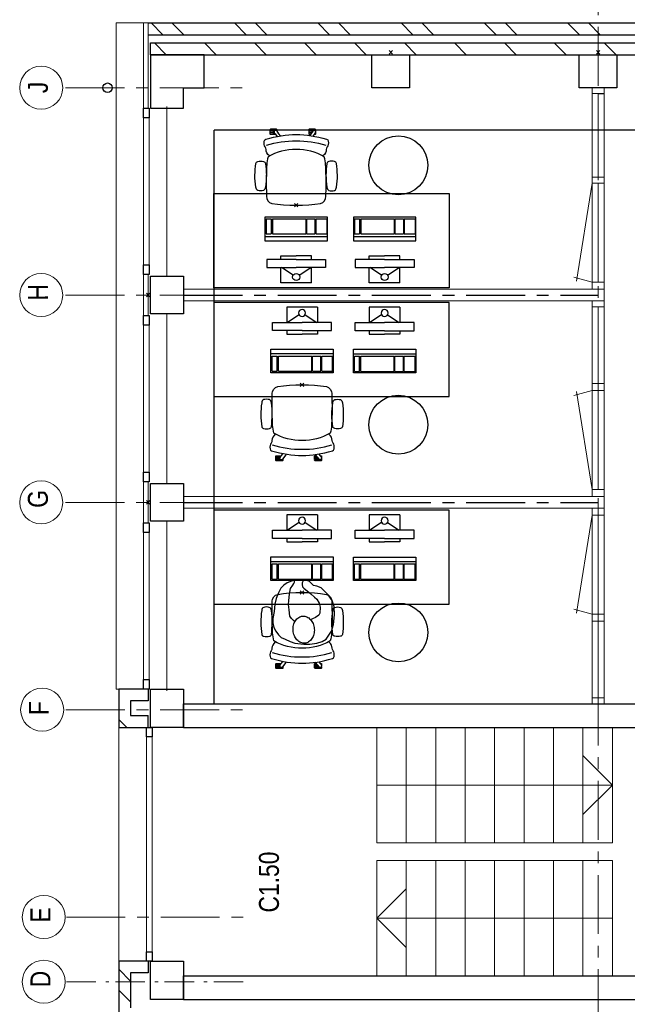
# Model space of a CAD drawing. Header units: millimetres. Extents: x 164654 to 368283, y 131426 to 252133.
# Tile 3 of 144: x 223447 to 228605, y 178292 to 186650. Entities that reach past the tile are written whole.
import ezdxf

# ---------------------------------------------------------------- set-up
doc = ezdxf.new("R2010")
doc.units = ezdxf.units.MM
doc.header["$LTSCALE"] = 400
doc.header["$PDMODE"] = 3
doc.header["$PDSIZE"] = 15
for name, pattern in [('CENTER', [2, 1.25, -0.25, 0.25, -0.25]), ('HIDDEN', [0.375, 0.25, -0.125]), ('STYLE_06', [1.041641, 0.625, -0.208282, 0.069427, -0.138931])]:
    doc.linetypes.add(name, pattern=pattern)
for name, color, linetype in [('-gd', 2, 'Continuous'), ('inlay', 6, 'Continuous'), ('inr', 4, 'Continuous'), ('plafond', 255, 'HIDDEN'), ('plat', 5, 'Continuous'), ('sona-s008_ip0', 7, 'Continuous'), ('stramien', 1, 'CENTER'), ('symbol', 1, 'Continuous')]:
    doc.layers.add(name, color=color, linetype=linetype)
for name, color, linetype, lineweight in [('Buitenkozijnen', 140, 'Continuous', 15), ('mat-baksteen', 5, 'Continuous', 25), ('mat-beton (ihwg)', 5, 'Continuous', 25), ('mat-kalkzandsteen', 5, 'Continuous', 25), ('None', 7, 'Continuous', 9), ('Ruimtenummers', 5, 'Continuous', 25)]:
    doc.layers.add(name, color=color, linetype=linetype, lineweight=lineweight)
doc.styles.add('Arial Narrow', font='ARIALN.TTF', dxfattribs={"height": 222.25})

# ---------------------------------------------------------------- blocks, each defined once
blk = doc.blocks.new('Kolom hoek 330x330')
at = {"layer": 'mat-beton (ihwg)', "lineweight": 25, "flags": 128}
blk.add_lwpolyline([(-175, 0), (0, 0), (0, -175), (280, -175), (280, 280), (-175, 280)], close=True, dxfattribs=at)
blk = doc.blocks.new('*X51')
at = {"layer": 'None', "lineweight": 9}
for p, q in [((-11028.8, 40590), (-10928.8, 40690)), ((-10852.4, 40590), (-10752.4, 40690))]:
    blk.add_line(p, q, dxfattribs=at)
blk = doc.blocks.new('*X53')
at = {"layer": 'None', "lineweight": 9}
blk.add_line((-8665, 40656.1), (-8631.1, 40690), dxfattribs=at)
blk = doc.blocks.new('*X54')
at = {"layer": 'None', "lineweight": 9}
blk.add_line((-8698.9, 40622.1), (-8665, 40656.1), dxfattribs=at)
blk = doc.blocks.new('*X55')
at = {"layer": 'None', "lineweight": 9}
for p, q in [((-2988.9, 40286), (-2888.9, 40386)), ((-2988.9, 39861.7), (-2888.9, 39961.7)), ((-2988.9, 39437.5), (-2888.9, 39537.5)), ((-2988.9, 39013.2), (-2888.9, 39113.2)), ((-2988.9, 38588.9), (-2888.9, 38688.9)), ((-2988.9, 38164.7), (-2888.9, 38264.7)), ((-2988.9, 37740.4), (-2888.9, 37840.4)), ((-2988.9, 37316.1), (-2888.9, 37416.1)), ((-2988.9, 36891.9), (-2888.9, 36991.9)), ((-2988.9, 36467.6), (-2888.9, 36567.6)), ((-2988.9, 36043.4), (-2888.9, 36143.4)), ((-2988.9, 35619.1), (-2888.9, 35719.1)), ((-2988.9, 35194.8), (-2888.9, 35294.8)), ((-2899.5, 34860), (-2888.9, 34870.6))]:
    blk.add_line(p, q, dxfattribs=at)
blk = doc.blocks.new('*X56')
at = {"layer": 'None', "lineweight": 9}
for p, q in [((-2818.9, 40314.6), (-2718.9, 40414.6)), ((-2818.9, 40138.2), (-2718.9, 40238.2)), ((-2818.9, 39607.5), (-2718.9, 39707.5)), ((-2818.9, 39431.1), (-2718.9, 39531.1)), ((-2818.9, 38900.4), (-2718.9, 39000.4)), ((-2818.9, 38724), (-2718.9, 38824)), ((-2818.9, 38193.3), (-2718.9, 38293.3)), ((-2818.9, 38016.9), (-2718.9, 38116.9)), ((-2818.9, 37486.1), (-2718.9, 37586.1)), ((-2818.9, 37309.8), (-2718.9, 37409.8)), ((-2818.9, 36779), (-2718.9, 36879)), ((-2818.9, 36602.7), (-2718.9, 36702.7)), ((-2818.9, 36071.9), (-2718.9, 36171.9)), ((-2818.9, 35895.5), (-2718.9, 35995.5)), ((-2818.9, 35364.8), (-2718.9, 35464.8)), ((-2818.9, 35188.4), (-2718.9, 35288.4)), ((-2755.3, 34721.4), (-2718.9, 34757.7))]:
    blk.add_line(p, q, dxfattribs=at)
blk = doc.blocks.new('Gevelpui best 1410 (2D)')
at = {"layer": 'Buitenkozijnen', "lineweight": 15}
for p, q in [((-260, 0), (-260, -1410)), ((-260, 0), (-210, 0)), ((-210, 0), (-210, -1410)), ((-260, -1410), (-210, -1410))]:
    blk.add_line(p, q, dxfattribs=at)
at = {"layer": 'Buitenkozijnen', "color": 92, "lineweight": 25}
for points in [[(-260, 0), (-210, 0), (-210, -80), (-260, -80)], [(-260, -1330), (-210, -1330), (-210, -1410), (-260, -1410)]]:
    blk.add_lwpolyline(points, close=True, dxfattribs=at)
at = {"layer": 'None', "color": 43, "linetype": 'Continuous', "lineweight": 9}
blk.add_line((-410, 15), (-410, -1425), dxfattribs=at)
blk = doc.blocks.new('*U66')
at = {"layer": 'Buitenkozijnen', "lineweight": 15}
for p, q in [((0, 25), (1985, 25)), ((0, -25), (0, 25)), ((1985, -25), (1985, 25)), ((0, -25), (1985, -25))]:
    blk.add_line(p, q, dxfattribs=at)
blk = doc.blocks.new('Gevelpui best 1985')
at = {"layer": 'Buitenkozijnen', "color": 43, "lineweight": 9}
blk.add_line((0, 259.8), (1985, 259.8), dxfattribs=at)
at = {"layer": 'Buitenkozijnen', "color": 92, "lineweight": 25}
for points in [[(0, -25), (0, 25), (80, 25), (80, -25)], [(1905, -25), (1905, 25), (1985, 25), (1985, -25)]]:
    blk.add_lwpolyline(points, close=True, dxfattribs=at)
at = {"layer": 'Buitenkozijnen'}
blk.add_blockref('*U66', (0, 0), dxfattribs=at)
blk = doc.blocks.new('HWA')
at = {"layer": 'None', "color": 92, "linetype": 'Continuous', "lineweight": 25}
blk.add_circle((0, -74), 40, dxfattribs=at)
blk = doc.blocks.new('Kolom 280x320')
at = {"layer": 'mat-beton (ihwg)', "lineweight": 25}
blk.add_lwpolyline([(-300, 160), (-20, 160), (-20, -160), (-300, -160)], close=True, dxfattribs=at)
at = {"layer": 'None', "color": 92, "linetype": 'Continuous', "lineweight": 5}
blk.add_point((0, 0), dxfattribs=at)
blk = doc.blocks.new('SONA-S008_B2')
at = {"layer": '-gd'}
blk.add_open_spline([(-253, -509.5), (-87.8, -560.2), (87.8, -560.2), (253, -509.5)], degree=3, dxfattribs=at)
for points in [[(-206.6, -15.8), (-79.4, 5.3), (79.6, 5.3), (206.6, -15.8)], [(-253, -272.1), (-257.1, -206.8), (-252.1, -139.2), (-253, -73.9)], [(-253, -73.9), (-253.4, -51.6), (-233.1, -20.2), (-206.6, -15.8)], [(206.6, -15.8), (233.1, -20.2), (253.4, -51.6), (253, -73.9)], [(253, -73.9), (252.1, -139.2), (257.1, -206.8), (253, -272.1)], [(-342.5, -153.6), (-353.5, -221.1), (-351.5, -287.6), (-342.5, -355.4)], [(-325.3, -126.1), (-337, -131.7), (-340.4, -140.8), (-342.5, -153.6)], [(-277.9, -126.1), (-287.8, -121.3), (-315.3, -121.3), (-325.3, -126.1)], [(-260.7, -153.6), (-262.7, -140.8), (-266.2, -131.7), (-277.9, -126.1)], [(-260.7, -355.4), (-251.6, -287.6), (-249.7, -221.1), (-260.7, -153.6)], [(260.6, -355.4), (251.6, -287.6), (249.7, -221.1), (260.6, -153.6)], [(260.6, -153.6), (262.7, -140.8), (266.2, -131.7), (277.9, -126.1)], [(277.9, -126.1), (287.8, -121.3), (315.3, -121.3), (325.3, -126.1)], [(325.3, -126.1), (337, -131.7), (340.4, -140.8), (342.5, -153.6)], [(342.5, -153.6), (353.4, -221.1), (351.5, -287.6), (342.5, -355.4)], [(-250.7, -332.5), (-253.1, -331.7), (-255.4, -330.9), (-257.6, -330.2)], [(-255.2, -303.9), (-254.1, -304.3), (-252.9, -304.7), (-251.7, -305.1)], [(-238.9, -411.5), (-253, -365.7), (-250.2, -318.7), (-253, -272.1)], [(253, -272.1), (250.2, -318.7), (253, -365.7), (238.9, -411.5)], [(256.9, -323.2), (255, -323.8), (253.1, -324.4), (251, -325.1)], [(251.9, -297.7), (252.9, -297.4), (253.8, -297.1), (254.7, -296.8)], [(-342.5, -355.4), (-341.5, -363), (-333.6, -369.9), (-326.1, -371.8)], [(-326.1, -371.8), (-310.3, -375.7), (-292.8, -375.7), (-277, -371.8)], [(-277, -371.8), (-269.5, -369.9), (-261.7, -363), (-260.7, -355.4)], [(238.9, -411.5), (95.4, -494.5), (-95.5, -494.5), (-238.9, -411.5)], [(277, -371.8), (269.5, -369.9), (261.7, -363), (260.6, -355.4)], [(326.1, -371.8), (310.3, -375.7), (292.8, -375.7), (277, -371.8)], [(342.5, -355.4), (341.5, -363), (333.6, -369.9), (326.1, -371.8)], [(-255.5, -473.7), (-255.4, -489), (-270.3, -500.1), (-272.1, -515.2)], [(-227.3, -418.1), (-247.1, -436.6), (-255.7, -455.2), (-255.5, -473.7)], [(255.5, -473.7), (255.7, -455.2), (247.1, -436.6), (227.3, -418.1)], [(272.1, -515.2), (270.3, -500.1), (255.4, -489), (255.5, -473.7)], [(-272.1, -515.2), (-274.4, -533.8), (-273.7, -555.7), (-258.6, -560.1)], [(-258.6, -560.1), (-77.4, -613.6), (78.8, -613.6), (258.6, -560.1)], [(-185.5, -615.4), (-185.5, -615.4), (-176.5, -602.9), (-162.6, -583.8)], [(258.6, -560.1), (273.7, -555.6), (274.4, -533.8), (272.1, -515.2)], [(-222.5, -641.1), (-222.5, -641.1), (-222.4, -632.9), (-222.4, -632.9)], [(-218.8, -644.8), (-220.8, -644.8), (-222.5, -643.1), (-222.5, -641.1)], [(-222.4, -606.9), (-222.4, -604.9), (-220.7, -603.3), (-218.7, -603.3)], [(-222.4, -615.1), (-222.4, -615.1), (-222.4, -606.9), (-222.4, -606.9)], [(-218.8, -615.1), (-218.8, -615.1), (-222.4, -615.1), (-222.4, -615.1)], [(-222.4, -629.9), (-222.4, -629.9), (-222.4, -618.1), (-222.4, -618.1)], [(-222.4, -618.1), (-222.4, -618.1), (-198.5, -618.1), (-198.5, -618.1)], [(-198.6, -630), (-198.6, -630), (-222.4, -629.9), (-222.4, -629.9)], [(-222.4, -632.9), (-222.4, -632.9), (-218.8, -632.9), (-218.8, -632.9)], [(-198.5, -615.1), (-198.5, -615.1), (-218.8, -615.1), (-218.8, -615.1)], [(-218.8, -632.9), (-218.8, -632.9), (-198.6, -633), (-198.6, -633)], [(-166.5, -644.9), (-166.5, -644.9), (-218.8, -644.8), (-218.8, -644.8)], [(-218.7, -603.3), (-218.7, -603.3), (-192, -603.3), (-176.8, -603.3)], [(-198.6, -633), (-198.6, -633), (-198.6, -630), (-198.6, -630)], [(-198.6, -630), (-198.6, -630), (-186.7, -630), (-186.7, -630)], [(-198.6, -633), (-198.6, -633), (-186.7, -633), (-186.7, -633)], [(-198.5, -618.1), (-198.5, -618.1), (-198.5, -615.1), (-198.5, -615.1)], [(-198.5, -615.1), (-198.5, -615.1), (-186.7, -615.2), (-186.7, -615.2)], [(-198.5, -618.1), (-198.5, -618.1), (-189.1, -618.2), (-187.1, -618.2)], [(-182.7, -633.4), (-188.4, -629.2), (-189.7, -621.1), (-185.5, -615.4)], [(-185.4, -615.2), (-186.2, -615.2), (-186.7, -615.2), (-186.7, -615.2)], [(-186.7, -615.2), (-186.7, -615.2), (-186.7, -616.4), (-186.7, -617.3)], [(-185.9, -630), (-186.4, -630), (-186.7, -630), (-186.7, -630)], [(-186.7, -630), (-186.7, -630), (-186.7, -633), (-186.7, -633)], [(-186.7, -633), (-186.7, -633), (-185.3, -633), (-183.1, -633)], [(-164.7, -630.5), (-168.8, -636.2), (-176.9, -637.5), (-182.7, -633.4)], [(-182.7, -633.4), (-182.7, -633.4), (-182.7, -633.4), (-182.7, -633.4)], [(-167.1, -633), (-166.7, -633), (-166.5, -633), (-166.5, -633)], [(-166.5, -633), (-166.5, -633), (-162.9, -633.1), (-162.9, -633.1)], [(-162.9, -641.3), (-162.9, -643.3), (-164.5, -644.9), (-166.5, -644.9)], [(-134.5, -588.9), (-152.4, -613.6), (-164.7, -630.5), (-164.7, -630.5)], [(-162.8, -630.1), (-162.8, -630.1), (-163.4, -630.1), (-164.4, -630)], [(-162.9, -633.1), (-162.9, -633.1), (-162.9, -641.3), (-162.9, -641.3)], [(-162.8, -628), (-162.8, -629.2), (-162.8, -630.1), (-162.8, -630.1)], [(106.4, -606.6), (106.4, -604.6), (108, -603), (110, -603)], [(106.4, -614.8), (106.4, -614.8), (106.4, -606.6), (106.4, -606.6)], [(110.1, -614.8), (110.1, -614.8), (106.4, -614.8), (106.4, -614.8)], [(106.4, -629.7), (106.4, -629.7), (106.4, -617.8), (106.4, -617.8)], [(106.4, -617.8), (106.4, -617.8), (130.3, -617.8), (130.3, -617.8)], [(130.3, -629.6), (130.3, -629.6), (106.4, -629.7), (106.4, -629.7)], [(106.4, -640.9), (106.4, -640.9), (106.4, -632.7), (106.4, -632.7)], [(106.4, -632.7), (106.4, -632.7), (110.1, -632.7), (110.1, -632.7)], [(110.1, -644.5), (108.1, -644.5), (106.5, -642.9), (106.4, -640.9)], [(110, -603), (110, -603), (115.6, -603), (123.1, -603)], [(130.3, -614.8), (130.3, -614.8), (110.1, -614.8), (110.1, -614.8)], [(110.1, -632.7), (110.1, -632.7), (130.3, -632.6), (130.3, -632.6)], [(162.4, -644.4), (162.4, -644.4), (110.1, -644.5), (110.1, -644.5)], [(143.1, -630.4), (143.1, -630.4), (131.8, -614.9), (115.2, -592)], [(130.3, -617.8), (130.3, -617.8), (130.3, -614.8), (130.3, -614.8)], [(130.3, -614.8), (130.3, -614.8), (130.9, -614.8), (131.7, -614.8)], [(130.3, -617.8), (130.3, -617.8), (131.9, -617.8), (133.9, -617.8)], [(130.3, -632.6), (130.3, -632.6), (130.3, -629.6), (130.3, -629.6)], [(130.3, -629.6), (130.3, -629.6), (142.1, -629.6), (142.1, -629.6)], [(130.3, -632.6), (130.3, -632.6), (142.2, -632.6), (142.2, -632.6)], [(142.5, -629.6), (142.3, -629.6), (142.1, -629.6), (142.1, -629.6)], [(142.1, -629.6), (142.1, -629.6), (142.2, -632.6), (142.2, -632.6)], [(142.2, -632.6), (142.2, -632.6), (143.3, -632.6), (145.1, -632.6)], [(161.1, -633.2), (155.3, -637.4), (147.2, -636.1), (143.1, -630.4)], [(143.7, -587.5), (156, -604.4), (163.9, -615.2), (163.9, -615.2)], [(154.9, -602.9), (159.4, -602.9), (162.3, -602.9), (162.3, -602.9)], [(163.9, -615.2), (168.1, -621), (166.8, -629.1), (161.1, -633.2)], [(161.1, -633.2), (161.1, -633.2), (161.1, -633.2), (161.1, -633.2)], [(161.8, -632.6), (162.2, -632.6), (162.4, -632.6), (162.4, -632.6)], [(162.3, -602.9), (164.4, -602.9), (166, -604.6), (166, -606.6)], [(162.4, -632.6), (162.4, -632.6), (166, -632.6), (166, -632.6)], [(166, -640.8), (166, -642.8), (164.4, -644.4), (162.4, -644.4)], [(166, -614.8), (166, -614.8), (164.6, -614.8), (163.5, -614.8)], [(166, -629.6), (166, -629.6), (165.4, -629.6), (164.4, -629.6)], [(165.3, -617.8), (165.8, -617.8), (166, -617.8), (166, -617.8)], [(166, -606.6), (166, -606.6), (166, -614.8), (166, -614.8)], [(166, -617.8), (166, -617.8), (166, -618.6), (166, -619.9)], [(166, -625.7), (166, -627.8), (166, -629.6), (166, -629.6)], [(166, -632.6), (166, -632.6), (166, -640.8), (166, -640.8)]]:
    blk.add_open_spline(points, degree=3)
at = {"layer": 'sona-s008_ip0'}
blk.add_point((0, 0), dxfattribs=at)
blk = doc.blocks.new('SYMB-CMP4_B2')
for p, q in [((-130, 558.1), (130, 558.1)), ((-130, 558.1), (-130, 428.1)), ((130, 558.1), (130, 428.1)), ((-250, 358.1), (-250, 428.1)), ((-250, 428.1), (0, 428.1)), ((-25.3, 491.9), (-125, 428.1)), ((250, 428.1), (0, 428.1)), ((25.3, 491.9), (125, 428.1)), ((250, 358.1), (250, 428.1)), ((0, 358.1), (-250, 358.1)), ((-130, 358.1), (-130, 328.1)), ((0, 358.1), (250, 358.1)), ((130, 358.1), (130, 328.1)), ((-130, 328.1), (0, 328.1)), ((130, 328.1), (0, 328.1)), ((265, 200), (-265, 200)), ((-265, 200), (-265, 0)), ((265, 0), (265, 200)), ((265, 162.9), (-265, 162.9)), ((-166.8, 141.5), (-259.7, 141.5)), ((-259.7, 12.9), (-259.7, 141.5)), ((-166.8, 12.9), (-166.8, 141.5)), ((-88, 141.5), (-159.1, 141.5)), ((-159.1, 12.9), (-159.1, 141.5)), ((-88, 12.9), (-88, 141.5)), ((200.4, 141.5), (-81.5, 141.5)), ((-81.5, 12.9), (-81.5, 141.5)), ((200.4, 12.9), (200.4, 141.5)), ((254.7, 141.5), (212.3, 141.5)), ((212.3, 12.9), (212.3, 141.5)), ((254.7, 12.9), (254.7, 141.5)), ((-265, 0), (265, 0)), ((-166.8, 12.9), (-259.7, 12.9)), ((-88, 12.9), (-159.1, 12.9)), ((200.4, 12.9), (-81.5, 12.9)), ((254.7, 12.9), (212.3, 12.9))]:
    blk.add_line(p, q)
blk.add_circle((0, 508.1), 30)
blk = doc.blocks.new('symb-ps03_b2')
blk.add_lwpolyline([(82.2, -333.7), (93.5, -323.3), (109.6, -304.5), (119.8, -284.7), (121.3, -230.8), (122.5, -183.8), (115.8, -150.4), (104.2, -98.4), (90.8, -52.2), (69, -24.8), (57.7, -13.2), (50.2, -0.9), (49.4, 8.5), (59.4, 13), (75.8, 8.9), (114.7, -1.3), (145.3, -16.6), (172.1, -41.1), (196.4, -77.8), (221.1, -122.2), (235.7, -169.2), (249.9, -232.3), (265.9, -290), (270.3, -324.8), (267.4, -365.4), (252.2, -399.3), (234.6, -432.8), (213.5, -457.5), (181.2, -475.4), (141, -499), (102.8, -516.9), (26.9, -533.5), (-23.3, -539.3), (-83.1, -537.5), (-129.9, -527.7), (-165.1, -510.7), (-191.8, -478.7), (-217.7, -447.5), (-240.8, -394), (-258.1, -313.4), (-261.7, -241.7), (-250.8, -189), (-222, -138.3), (-185.2, -93.4), (-169.5, -72.2), (-133.8, -53.9), (-107.1, -45.7), (-74.5, -10), (-56.5, 2.3), (-37.5, 6.7), (-23, 0.8), (-11.7, -12.6), (-10.5, -27.9), (-13.2, -49.2), (-22.6, -61.1), (-75.1, -114.5), (-104.5, -144.9), (-120.7, -165.7), (-138.4, -200.3), (-141.8, -234.1), (-134.6, -284.5), (-123.4, -302.1), (-94.4, -318.8), (-69, -327.2), (-51.7, -333)])
blk.add_lwpolyline([(-74.5, -413.3, 0.078796), (-66.1, -458.3, 0.088041), (-45.7, -493.9, 0.105312), (-14.5, -518.5, 0.121926), (19.1, -525.8, 0.121926), (52.3, -516.6, 0.105312), (82.1, -490.3, 0.088041), (100.3, -453.5, 0.078796), (106.2, -408.2, 0.078796), (97.7, -363.2, 0.088041), (77.4, -327.6, 0.105312), (46.2, -303, 0.121926), (12.5, -295.7, 0.121926), (-20.6, -304.9, 0.105312), (-50.4, -331.2, 0.088041), (-68.6, -368, 0.078796)], format="xyb", close=True)

msp = doc.modelspace()

# ---------------------------------------------------------------- linework, layer by layer
at = {"layer": 'Buitenkozijnen', "color": 43, "lineweight": 9, "flags": 128}
msp.add_lwpolyline([(224286.97992, 180967.75849), (224266.97992, 180967.75849), (224266.97992, 186622.75849), (224496.93929, 186622.75849)], dxfattribs=at)
at = {"layer": 'Buitenkozijnen', "lineweight": 15}
for points in [[(224536.97992, 185897.75849), (224496.93929, 185897.75849), (224496.93929, 186622.75849), (224536.97992, 186622.75849)], [(224536.97992, 184137.75849), (224496.93929, 184137.75849), (224496.93929, 184487.75849), (224536.97992, 184487.75849)], [(224536.97992, 182377.75849), (224496.93929, 182377.75849), (224496.93929, 182727.75849), (224536.97992, 182727.75849)]]:
    msp.add_lwpolyline(points, close=True, dxfattribs=at)
at = {"layer": 'inlay'}
for p in [(256036.97992, 185712.79912), (225096.93929, 180842.75849)]:
    msp.add_line(p, (225096.93929, 185712.79912), dxfattribs=at)
at = {"layer": 'inr'}
for points in [[(227093.77289, 184374.93302), (225093.77289, 184374.93302), (225093.77289, 185174.93302), (227093.77289, 185174.93302)], [(227093.77289, 184250.58395), (225093.77289, 184250.58395), (225093.77289, 183450.58395), (227093.77289, 183450.58395)], [(227093.77289, 182487.49132), (225093.77289, 182487.49132), (225093.77289, 181687.49132), (227093.77289, 181687.49132)]]:
    msp.add_lwpolyline(points, close=True, dxfattribs=at)
for centre in [(226661.4728, 185414.01834), (226661.4728, 183211.31885), (226661.4728, 181448.22622)]:
    msp.add_circle(centre, 250, dxfattribs=at)
at = {"layer": 'mat-baksteen', "lineweight": 25}
for p, q in [((224536.97992, 186622.75849), (230291.97992, 186622.75849)), ((224536.97992, 186522.75849), (230191.97992, 186522.75849)), ((224536.97992, 180967.75849), (224286.97992, 180967.75849)), ((224286.97992, 180967.75849), (224286.97992, 180642.75849)), ((224536.97992, 180967.75849), (224536.97992, 180867.75849)), ((224536.97992, 180867.75849), (224386.97992, 180867.75849)), ((224386.97992, 180867.75849), (224386.97992, 180742.75849)), ((224386.97992, 180742.75849), (224536.97992, 180742.75849)), ((224536.97992, 180642.75849), (224536.97992, 180742.75849)), ((224286.97992, 180642.75849), (224536.97992, 180642.75849)), ((224536.97992, 178657.75849), (224286.97992, 178657.75849)), ((224286.97992, 178657.75849), (224286.97992, 178162.75849)), ((224536.97992, 178657.75849), (224536.97992, 178557.75849)), ((224536.97992, 178557.75849), (224386.97992, 178557.75849)), ((224386.97992, 178557.75849), (224386.97992, 178262.75849))]:
    msp.add_line(p, q, dxfattribs=at)
at = {"layer": 'mat-beton (ihwg)', "lineweight": 25}
for p, q in [((224836.97992, 180842.75849), (230276.97992, 180842.75849)), ((224836.97992, 180642.75849), (224836.97992, 180842.75849)), ((224836.97992, 180642.75849), (230276.97992, 180642.75849)), ((224836.97992, 178532.79912), (230276.97992, 178532.79912)), ((224836.97992, 178332.79912), (224836.97992, 178532.79912)), ((224836.97992, 178332.79912), (230276.97992, 178332.79912))]:
    msp.add_line(p, q, dxfattribs=at)
for points in [[(224836.97992, 180642.75849), (224556.97992, 180642.75849), (224556.97992, 180967.75849), (224836.97992, 180967.75849)], [(224836.97992, 178332.79912), (224556.97992, 178332.79912), (224556.97992, 178657.75849), (224836.97992, 178657.75849)]]:
    msp.add_lwpolyline(points, close=True, dxfattribs=at)
at = {"layer": 'mat-kalkzandsteen', "lineweight": 25}
for p, q in [((224556.97992, 186452.75849), (230116.97992, 186452.75849)), ((224556.97992, 186352.75849), (224556.97992, 186452.75849)), ((224556.97992, 186352.75849), (230116.97992, 186352.75849))]:
    msp.add_line(p, q, dxfattribs=at)
at = {"layer": 'None', "color": 43, "linetype": 'Continuous', "lineweight": 9}
for q in [(228228.11142, 180402.75849), (226478.11142, 180152.75849), (228228.11142, 179902.75849)]:
    msp.add_line((228478.11142, 180152.75849), q, dxfattribs=at)
at = {"layer": 'None', "color": 140, "linetype": 'Continuous', "lineweight": 15}
for p, q in [((226478.11142, 179022.79912), (226728.11142, 179272.79912)), ((228478.11142, 179022.79912), (226478.11142, 179022.79912)), ((226478.11142, 179022.79912), (226728.11142, 178772.79912))]:
    msp.add_line(p, q, dxfattribs=at)
at = {"layer": 'None', "color": 7, "linetype": 'STYLE_06', "lineweight": 9}
msp.add_line((223843.43184, 178482.72316), (225343.43184, 178482.72316), dxfattribs=at)
at = {"layer": 'None', "color": 43, "linetype": 'Continuous', "lineweight": 9}
for points in [[(226478.11142, 179662.75849), (226478.11142, 180642.75849), (226728.11142, 180642.75849), (226728.11142, 179662.75849)], [(226728.11142, 179662.75849), (226728.11142, 180642.75849), (226978.11142, 180642.75849), (226978.11142, 179662.75849)], [(226978.11142, 179662.75849), (226978.11142, 180642.75849), (227228.11142, 180642.75849), (227228.11142, 179662.75849)], [(227228.11142, 179662.75849), (227228.11142, 180642.75849), (227478.11142, 180642.75849), (227478.11142, 179662.75849)], [(227478.11142, 179662.75849), (227478.11142, 180642.75849), (227728.11142, 180642.75849), (227728.11142, 179662.75849)], [(227728.11142, 179662.75849), (227728.11142, 180642.75849), (227978.11142, 180642.75849), (227978.11142, 179662.75849)], [(227978.11142, 179662.75849), (227978.11142, 180642.75849), (228228.11142, 180642.75849), (228228.11142, 179662.75849)], [(228228.11142, 179662.75849), (228228.11142, 180642.75849), (228478.11142, 180642.75849), (228478.11142, 179662.75849)]]:
    msp.add_lwpolyline(points, close=True, dxfattribs=at)
at = {"layer": 'None', "color": 140, "linetype": 'Continuous', "lineweight": 15}
for points in [[(226478.11142, 178532.79912), (226478.11142, 179512.79912), (226728.11142, 179512.79912), (226728.11142, 178532.79912)], [(226728.11142, 178532.79912), (226728.11142, 179512.79912), (226978.11142, 179512.79912), (226978.11142, 178532.79912)], [(226978.11142, 178532.79912), (226978.11142, 179512.79912), (227228.11142, 179512.79912), (227228.11142, 178532.79912)], [(227228.11142, 178532.79912), (227228.11142, 179512.79912), (227478.11142, 179512.79912), (227478.11142, 178532.79912)], [(227478.11142, 178532.79912), (227478.11142, 179512.79912), (227728.11142, 179512.79912), (227728.11142, 178532.79912)], [(227728.11142, 178532.79912), (227728.11142, 179512.79912), (227978.11142, 179512.79912), (227978.11142, 178532.79912)], [(227978.11142, 178532.79912), (227978.11142, 179512.79912), (228228.11142, 179512.79912), (228228.11142, 178532.79912)], [(228228.11142, 178532.79912), (228228.11142, 179512.79912), (228478.11142, 179512.79912), (228478.11142, 178532.79912)]]:
    msp.add_lwpolyline(points, close=True, dxfattribs=at)
at = {"layer": 'None', "color": 43, "linetype": 'Continuous', "lineweight": 9}
for centre in [(223629.23161, 186072.6686), (223629.23161, 184312.6686), (223629.23161, 182552.6686), (223637.38938, 180792.75849), (223650.8155, 179032.72316), (223650.8155, 178482.72316)]:
    msp.add_circle(centre, 182.60642, dxfattribs=at)
at = {"layer": 'plafond'}
msp.add_line((228356.97992, 186022.75849), (228406.97992, 186022.75849), dxfattribs=at)
at = {"layer": 'plat', "linetype": 'Continuous', "lineweight": 0}
for p, q in [((228306.97992, 186072.75849), (228306.97992, 184362.75849)), ((228406.97992, 186072.75849), (228406.97992, 180842.75849)), ((228406.97992, 186022.75849), (228306.97992, 186022.75849)), ((228356.97992, 185312.75849), (228356.97992, 186022.75849)), ((228306.97992, 185312.75849), (228406.97992, 185312.75849)), ((228306.97992, 185262.75849), (228173.94933, 184430.67324)), ((228306.97992, 185262.75849), (228406.97992, 185262.75849)), ((228356.97992, 184422.75849), (228356.97992, 185262.75849)), ((228306.97992, 184422.75849), (228150.16036, 184465.58407)), ((228306.97992, 184422.75849), (228406.97992, 184422.75849)), ((224836.97992, 184362.75849), (228406.97992, 184362.75849)), ((228306.97992, 184362.75849), (228406.97992, 184362.75849)), ((224836.97992, 184262.75849), (228406.97992, 184262.75849)), ((228306.97992, 184262.75849), (228306.97992, 182602.75849)), ((228306.97992, 184212.75849), (228406.97992, 184212.75849)), ((228356.97992, 184212.75849), (228356.97992, 183562.75849)), ((228306.97992, 183562.75849), (228406.97992, 183562.75849)), ((228306.97992, 183502.75849), (228150.16036, 183459.9329)), ((228306.97992, 182662.75849), (228173.94933, 183494.84373)), ((228306.97992, 183502.75849), (228406.97992, 183502.75849)), ((228356.97992, 183502.75849), (228356.97992, 182662.75849)), ((228306.97992, 182662.75849), (228406.97992, 182662.75849)), ((224836.97992, 182602.75849), (228406.97992, 182602.75849)), ((224836.97992, 182502.75849), (228406.97992, 182502.75849)), ((228306.97992, 182502.75849), (228306.97992, 180842.75849)), ((228306.97992, 182442.75849), (228173.94933, 181610.67324)), ((228306.97992, 182442.75849), (228406.97992, 182442.75849)), ((228356.97992, 181602.75849), (228356.97992, 182442.75849)), ((228306.97992, 181602.75849), (228150.16036, 181645.58407)), ((228306.97992, 181602.75849), (228406.97992, 181602.75849)), ((228306.97992, 181542.75849), (228406.97992, 181542.75849)), ((228356.97992, 180892.75849), (228356.97992, 181542.75849)), ((228406.97992, 180892.75849), (228306.97992, 180892.75849))]:
    msp.add_line(p, q, dxfattribs=at)
at = {"layer": 'stramien', "lineweight": 0}
for p, q in [((228356.97992, 188188.93521), (228356.97992, 171585.29967)), ((223836.23721, 186072.6686), (225336.23721, 186072.6686)), ((223836.23721, 184312.6686), (225336.23721, 184312.6686)), ((223836.23721, 182552.6686), (225336.23721, 182552.6686)), ((223838.95646, 180792.75849), (225338.95646, 180792.75849)), ((223843.43184, 179032.72316), (225343.43184, 179032.72316))]:
    msp.add_line(p, q, dxfattribs=at)
at = {"layer": 'stramien'}
for p, q in [((224836.97992, 184312.75849), (228356.97992, 184312.75849)), ((224836.97992, 182552.75849), (228356.97992, 182552.75849))]:
    msp.add_line(p, q, dxfattribs=at)

# ---------------------------------------------------------------- block references
at = {"layer": 'Buitenkozijnen', "color": 7}
for name, p, rotation in [('Gevelpui best 1410 (2D)', (224286.97992, 184487.75849), 180), ('Gevelpui best 1410 (2D)', (224286.97992, 182727.75849), 180), ('Gevelpui best 1410 (2D)', (224286.97992, 180967.75849), 180), ('Gevelpui best 1985', (224546.75159, 178657.75849), 90)]:
    msp.add_blockref(name, p, dxfattribs=dict(at, rotation=rotation))
at = {"layer": 'inr', "xscale": -1, "rotation": 180}
msp.add_blockref('SONA-S008_B2', (225793.77289, 185074.93302), dxfattribs=at)
at = {"layer": 'inr'}
for p in [(225843.77289, 183550.58395), (225843.77289, 181787.49132)]:
    msp.add_blockref('SONA-S008_B2', p, dxfattribs=at)
at = {"layer": 'mat-baksteen', "rotation": 90}
for name in ['*X56', '*X53', '*X54', '*X51']:
    msp.add_blockref(name, (264976.97992, 189341.69912), dxfattribs=at)
at = {"layer": 'mat-beton (ihwg)', "color": 7}
for name, p, rotation in [('Kolom hoek 330x330', (224836.97992, 186072.75849), 90), ('Kolom 280x320', (226596.97992, 186372.75849), 90), ('Kolom 280x320', (228356.97992, 186372.75849), 90), ('Kolom 280x320', (224536.97992, 184312.75849), 180), ('Kolom 280x320', (224536.97992, 182552.75849), 180)]:
    msp.add_blockref(name, p, dxfattribs=dict(at, rotation=rotation))
at = {"layer": 'mat-kalkzandsteen', "rotation": 90}
msp.add_blockref('*X55', (264976.97992, 189341.69912), dxfattribs=at)
at = {"layer": 'None', "color": 7, "rotation": 270}
msp.add_blockref('HWA', (224266.97992, 186072.75849), dxfattribs=at)
at = {"layer": 'symbol', "rotation": 180}
for p in [(225793.77289, 184973.44432), (226544.41649, 184973.44432)]:
    msp.add_blockref('SYMB-CMP4_B2', p, dxfattribs=at)
at = {"layer": 'symbol', "xscale": -1}
for p in [(225843.77289, 183652.07266), (226544.41649, 183651.89288), (225843.77289, 181888.98002), (226544.41649, 181888.80024)]:
    msp.add_blockref('SYMB-CMP4_B2', p, dxfattribs=at)
at = {"layer": 'symbol', "linetype": 'Continuous', "lineweight": 0, "xscale": -1, "rotation": 5.986108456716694}
msp.add_blockref('symb-ps03_b2', (225830.58181, 181881.99357), dxfattribs=at)

# ---------------------------------------------------------------- texts
at = {"layer": 'None', "color": 8, "char_height": 169.33333, "width": 190.2106013, "attachment_point": 1, "rotation": 90.217245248, "style": 'Arial Narrow'}
for s, insert in [('J', (223516.65144, 186025.66516)), ('H', (223516.65144, 184265.66516)), ('G', (223516.65144, 182505.66516))]:
    msp.add_mtext(s, dxfattribs=dict(at, insert=insert))
at = {"layer": 'None', "color": 8, "char_height": 169.33333, "attachment_point": 1, "style": 'Arial Narrow'}
for s, insert, rotation in [('F', (223524.63179, 180746.18225), 90), ('E', (223538.23532, 178985.71972), 90.217245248), ('D', (223538.23532, 178435.71972), 90.217245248)]:
    msp.add_mtext(s, dxfattribs=dict(at, insert=insert, rotation=rotation))
at = {"layer": 'Ruimtenummers', "insert": (225477.91249, 179070.65117), "char_height": 169.333333, "attachment_point": 1, "rotation": 90, "style": 'Arial Narrow'}
msp.add_mtext('C1.50', dxfattribs=at)

doc.saveas('drawing.dxf')
